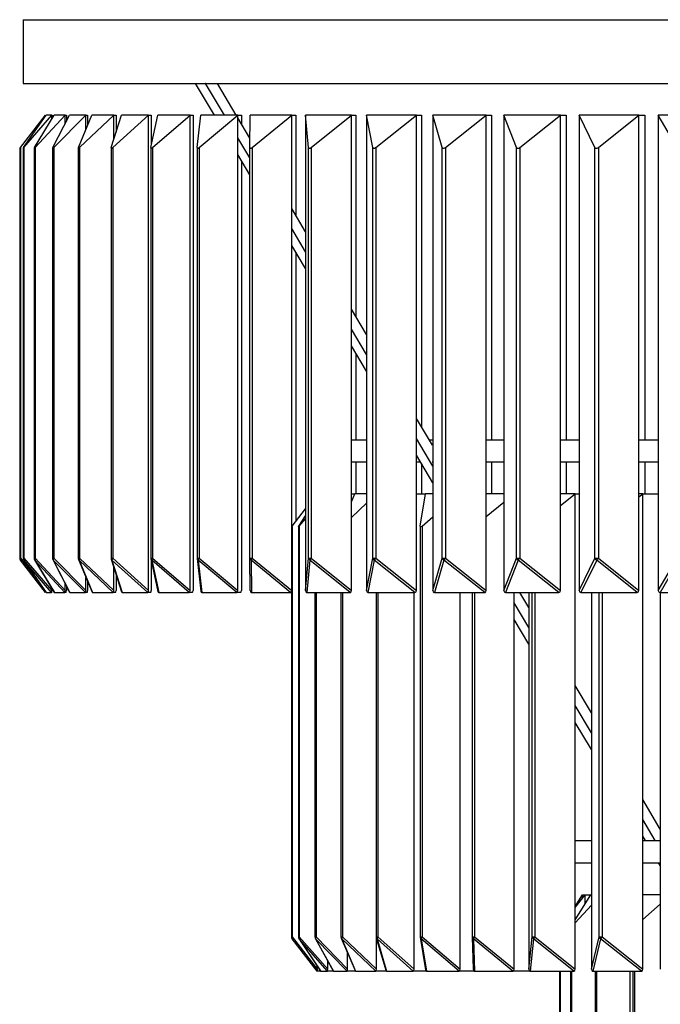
# Model space of a CAD drawing. Header units: millimetres. Extents: x 422 to 815, y 107 to 835.
# Tile 2 of 5: x 422 to 523, y 233 to 388. Entities that reach past the tile are written whole.
import ezdxf

# ---------------------------------------------------------------- set-up
doc = ezdxf.new("R2010")
doc.units = ezdxf.units.MM

msp = doc.modelspace()

# ---------------------------------------------------------------- linework, layer by layer
at = {"color": 7, "linetype": 'Continuous', "lineweight": 25}
for p, q in [((422.95, 387.53), (422.95, 377.53)), ((422.95, 387.53), (777.95, 387.53)), ((422.95, 377.53), (777.95, 377.53)), ((453.03, 372.53), (450.06, 377.53)), ((450.84, 377.53), (451.65, 377.49)), ((451.7, 377.53), (451.65, 377.49)), ((454.59, 372.53), (451.65, 377.49)), ((456.46, 372.53), (453.49, 377.53)), ((422.52, 367.46), (426.48, 372.53)), ((423.04, 367.46), (426.58, 372.53)), ((423.09, 367.46), (427.45, 372.53)), ((424.75, 367.46), (427.83, 372.53)), ((424.85, 367.46), (429.58, 372.53)), ((426.48, 372.39), (426.48, 372.53)), ((427.45, 372.53), (426.58, 372.53)), ((427.45, 371.91), (427.45, 372.53)), ((427.45, 372.53), (427.54, 372.53)), ((427.54, 372.53), (427.54, 372.05)), ((427.62, 367.46), (430.23, 372.53)), ((427.77, 367.46), (432.84, 372.53)), ((429.58, 372.53), (427.83, 372.53)), ((429.58, 371.26), (429.58, 372.53)), ((429.58, 372.53), (429.75, 372.53)), ((429.75, 372.53), (429.75, 371.6)), ((432.84, 372.53), (430.23, 372.53)), ((431.64, 367.46), (433.77, 372.53)), ((431.84, 367.46), (437.22, 372.53)), ((432.84, 370.31), (432.84, 372.53)), ((432.84, 372.53), (433.1, 372.53)), ((433.1, 372.53), (433.1, 370.93)), ((437.22, 372.53), (433.77, 372.53)), ((436.79, 367.46), (438.42, 372.53)), ((437.04, 367.46), (442.68, 372.53)), ((437.22, 372.53), (437.56, 372.53)), ((437.22, 368.79), (437.22, 372.53)), ((437.56, 372.53), (437.56, 369.86)), ((442.68, 372.53), (438.42, 372.53)), ((442.68, 372.53), (443.1, 372.53)), ((442.68, 297.84), (442.68, 372.53)), ((443.03, 367.46), (444.14, 372.53)), ((443.1, 372.53), (443.1, 367.82)), ((443.32, 367.46), (449.19, 372.53)), ((449.19, 372.53), (444.14, 372.53)), ((449.19, 372.53), (449.7, 372.53)), ((449.19, 297.84), (449.19, 372.53)), ((449.7, 372.53), (449.7, 297.84)), ((450.31, 367.46), (450.9, 372.53)), ((450.64, 367.46), (456.71, 372.53)), ((456.71, 372.53), (450.9, 372.53)), ((456.71, 372.53), (457.29, 372.53)), ((456.71, 297.84), (456.71, 372.53)), ((458.61, 368.91), (456.71, 372.1)), ((457.29, 372.53), (457.29, 371.13)), ((458.59, 367.46), (458.66, 372.53)), ((465.19, 372.53), (458.66, 372.53)), ((458.97, 367.46), (465.19, 372.53)), ((465.19, 372.53), (465.84, 372.53)), ((465.19, 297.84), (465.19, 372.53)), ((465.84, 372.53), (465.84, 356.75)), ((474.57, 372.53), (467.36, 372.53)), ((467.82, 367.46), (467.36, 372.53)), ((467.36, 372.53), (467.36, 297.84)), ((468.23, 367.46), (474.57, 372.53)), ((474.57, 372.53), (475.28, 372.53)), ((474.57, 297.84), (474.57, 372.53)), ((475.28, 372.53), (475.28, 340.86)), ((484.78, 372.53), (476.95, 372.53)), ((477.93, 367.46), (476.95, 372.53)), ((476.95, 372.53), (476.95, 297.84)), ((478.38, 367.46), (484.78, 372.53)), ((484.78, 297.84), (484.78, 372.53)), ((484.78, 372.53), (485.56, 372.53)), ((485.56, 372.53), (485.56, 323.56)), ((495.76, 372.53), (487.36, 372.53)), ((488.85, 367.46), (487.36, 372.53)), ((487.36, 372.53), (487.36, 297.84)), ((489.33, 367.46), (495.76, 372.53)), ((495.76, 372.53), (496.6, 372.53)), ((495.76, 297.84), (495.76, 372.53)), ((496.6, 372.53), (496.6, 321.53)), ((507.44, 372.53), (498.52, 372.53)), ((500.52, 367.46), (498.52, 372.53)), ((498.52, 372.53), (498.52, 297.84)), ((501.03, 367.46), (507.44, 372.53)), ((507.44, 372.53), (508.33, 372.53)), ((507.44, 297.84), (507.44, 372.53)), ((508.33, 372.53), (508.33, 321.53)), ((519.74, 372.53), (510.36, 372.53)), ((512.85, 367.46), (510.36, 372.53)), ((510.36, 372.53), (510.36, 297.84)), ((513.39, 367.46), (519.74, 372.53)), ((519.74, 372.53), (520.68, 372.53)), ((519.74, 297.84), (519.74, 372.53)), ((520.68, 372.53), (520.68, 321.53)), ((532.58, 372.53), (522.8, 372.53)), ((525.77, 367.46), (522.8, 372.53)), ((522.8, 372.53), (522.8, 297.84)), ((458.59, 365.8), (456.71, 368.96)), ((422.42, 367.33), (422.52, 367.46)), ((422.42, 367.33), (422.42, 302.91)), ((422.52, 367.46), (422.52, 302.91)), ((422.96, 367.33), (422.96, 302.91)), ((423.09, 367.46), (423.09, 302.91)), ((424.69, 367.34), (424.69, 302.91)), ((424.85, 367.46), (424.85, 302.91)), ((427.58, 367.35), (427.58, 302.91)), ((427.77, 367.46), (427.77, 302.91)), ((431.62, 367.36), (431.62, 302.91)), ((431.84, 367.46), (431.84, 302.91)), ((436.78, 367.38), (436.78, 302.91)), ((437.04, 367.46), (437.04, 302.91)), ((443.02, 367.4), (443.02, 302.91)), ((443.32, 367.46), (443.32, 302.91)), ((450.31, 367.43), (450.31, 302.91)), ((450.64, 367.46), (450.64, 302.91)), ((458.59, 302.91), (458.59, 367.46)), ((458.97, 367.46), (458.97, 302.91)), ((467.82, 302.91), (467.82, 367.46)), ((468.23, 367.46), (468.23, 302.91)), ((477.93, 302.91), (477.93, 367.46)), ((478.38, 367.46), (478.38, 302.91)), ((488.85, 302.91), (488.85, 367.46)), ((489.33, 367.46), (489.33, 302.91)), ((500.52, 302.91), (500.52, 367.46)), ((501.03, 367.46), (501.03, 302.91)), ((512.85, 302.91), (512.85, 367.46)), ((513.39, 367.46), (513.39, 302.91)), ((458.59, 363.17), (456.71, 366.33)), ((457.29, 365.36), (457.29, 297.84)), ((467.36, 354.18), (465.19, 357.84)), ((467.36, 351.04), (465.19, 354.7)), ((467.36, 348.42), (465.19, 352.07)), ((465.84, 350.98), (465.84, 308.74)), ((476.95, 338.05), (474.57, 342.06)), ((476.95, 334.91), (474.57, 338.92)), ((476.95, 332.28), (474.57, 336.29)), ((475.28, 335.09), (475.28, 321.53)), ((487.29, 320.65), (484.78, 324.87)), ((474.57, 321.53), (476.95, 321.53)), ((487.36, 317.39), (484.78, 321.73)), ((486.77, 321.53), (487.36, 321.53)), ((495.76, 321.53), (498.52, 321.53)), ((507.44, 321.53), (510.36, 321.53)), ((519.74, 321.53), (522.8, 321.53)), ((487.36, 314.77), (484.78, 319.11)), ((474.57, 318.03), (476.95, 318.03)), ((475.28, 318.03), (475.28, 313.03)), ((484.78, 318.03), (485.42, 318.03)), ((485.56, 317.8), (485.56, 313.03)), ((487.26, 318.03), (487.36, 318.03)), ((495.76, 318.03), (498.52, 318.03)), ((496.6, 318.03), (496.6, 313.03)), ((507.44, 318.03), (510.36, 318.03)), ((508.33, 318.03), (508.33, 313.03)), ((519.74, 318.03), (522.8, 318.03)), ((520.68, 318.03), (520.68, 313.03)), ((474.57, 311.75), (475.12, 313.03)), ((474.57, 313.03), (475.12, 313.03)), ((476.95, 313.03), (475.12, 313.03)), ((484.78, 313.03), (486.2, 313.03)), ((485.36, 307.96), (486.2, 313.03)), ((487.36, 313.03), (486.2, 313.03)), ((498.52, 313.03), (495.76, 313.03)), ((509.74, 313.03), (507.44, 313.03)), ((507.44, 311.2), (509.74, 313.03)), ((509.74, 238.34), (509.74, 313.03)), ((509.74, 313.03), (510.36, 313.03)), ((520.38, 313.03), (519.74, 313.03)), ((519.74, 312.53), (520.38, 313.03)), ((520.38, 238.34), (520.38, 313.03)), ((520.38, 313.03), (522.8, 313.03)), ((474.57, 309.31), (476.95, 311.57)), ((495.76, 309.46), (498.52, 311.72)), ((465.24, 307.96), (467.36, 310.69)), ((466.3, 307.96), (467.36, 309.55)), ((465.19, 307.91), (465.24, 307.96)), ((465.24, 307.96), (465.24, 243.41)), ((466.36, 307.96), (467.36, 309.1)), ((466.36, 307.96), (466.36, 243.41)), ((485.36, 307.92), (485.36, 243.41)), ((485.67, 307.96), (487.36, 309.39)), ((485.67, 307.96), (485.67, 243.41)), ((466.22, 307.83), (466.22, 243.41)), ((426.48, 297.53), (422.52, 302.6)), ((423.05, 302.62), (426.6, 297.53)), ((427.43, 297.53), (423.07, 302.6)), ((423.07, 302.6), (426.6, 297.53)), ((423.09, 302.91), (427.45, 297.84)), ((424.76, 302.65), (427.86, 297.54)), ((429.53, 297.53), (424.8, 302.6)), ((424.8, 302.6), (427.88, 297.53)), ((424.85, 302.91), (429.58, 297.84)), ((427.63, 302.68), (430.27, 297.56)), ((432.77, 297.53), (427.7, 302.6)), ((427.7, 302.6), (430.31, 297.53)), ((427.77, 302.91), (432.84, 297.84)), ((431.66, 302.71), (433.8, 297.59)), ((437.12, 297.53), (431.74, 302.6)), ((431.74, 302.6), (433.87, 297.53)), ((431.84, 302.91), (437.22, 297.84)), ((436.8, 302.75), (438.44, 297.63)), ((442.56, 297.53), (436.91, 302.6)), ((436.91, 302.6), (438.54, 297.53)), ((437.04, 302.91), (442.68, 297.84)), ((443.03, 302.8), (444.15, 297.69)), ((443.1, 302.47), (443.1, 297.84)), ((449.05, 297.53), (443.17, 302.6)), ((443.17, 302.6), (444.28, 297.53)), ((443.32, 302.91), (449.19, 297.84)), ((450.31, 302.85), (450.91, 297.75)), ((456.55, 297.53), (450.48, 302.6)), ((450.48, 302.6), (451.07, 297.53)), ((450.64, 302.91), (456.71, 297.84)), ((458.59, 302.91), (458.97, 302.91)), ((458.66, 297.84), (458.59, 302.91)), ((465, 297.53), (458.78, 302.6)), ((458.78, 302.6), (458.85, 297.53)), ((458.97, 302.91), (465.19, 297.84)), ((467.36, 297.84), (467.82, 302.91)), ((468.03, 302.6), (467.57, 297.53)), ((467.82, 302.91), (468.23, 302.91)), ((474.36, 297.53), (468.03, 302.6)), ((468.23, 302.91), (474.57, 297.84)), ((476.95, 297.84), (477.93, 302.91)), ((478.15, 302.6), (477.17, 297.53)), ((477.93, 302.91), (478.38, 302.91)), ((484.56, 297.53), (478.15, 302.6)), ((478.38, 302.91), (484.78, 297.84)), ((487.36, 297.84), (488.85, 302.91)), ((489.09, 302.6), (487.6, 297.53)), ((488.85, 302.91), (489.33, 302.91)), ((495.52, 297.53), (489.09, 302.6)), ((489.33, 302.91), (495.76, 297.84)), ((498.52, 297.84), (500.52, 302.91)), ((500.78, 302.6), (498.78, 297.53)), ((500.52, 302.91), (501.03, 302.91)), ((507.19, 297.53), (500.78, 302.6)), ((501.03, 302.91), (507.44, 297.84)), ((510.36, 297.84), (512.85, 302.91)), ((513.12, 302.6), (510.63, 297.53)), ((512.85, 302.91), (513.39, 302.91)), ((519.48, 297.53), (513.12, 302.6)), ((513.39, 302.91), (519.74, 297.84)), ((522.8, 297.84), (525.77, 302.91)), ((526.05, 302.6), (523.08, 297.53)), ((437.22, 297.84), (437.22, 301.45)), ((437.56, 300.38), (437.56, 297.84)), ((429.58, 297.84), (429.58, 298.91)), ((432.84, 297.84), (432.84, 299.89)), ((433.1, 299.27), (433.1, 297.84)), ((426.48, 297.7), (426.48, 297.53)), ((426.6, 297.53), (427.43, 297.53)), ((427.52, 297.53), (427.43, 297.53)), ((427.45, 297.84), (427.45, 298.22)), ((427.54, 298.08), (427.54, 297.84)), ((427.88, 297.53), (429.53, 297.53)), ((429.7, 297.53), (429.53, 297.53)), ((429.75, 298.57), (429.75, 297.84)), ((430.31, 297.53), (432.77, 297.53)), ((433.02, 297.53), (432.77, 297.53)), ((433.87, 297.53), (437.12, 297.53)), ((437.46, 297.53), (437.12, 297.53)), ((438.54, 297.53), (442.56, 297.53)), ((442.98, 297.53), (442.56, 297.53)), ((444.28, 297.53), (449.05, 297.53)), ((449.55, 297.53), (449.05, 297.53)), ((451.07, 297.53), (456.55, 297.53)), ((457.12, 297.53), (456.55, 297.53)), ((458.85, 297.53), (465, 297.53)), ((465.13, 297.53), (465, 297.53)), ((465.13, 297.6), (465.13, 243.41)), ((467.57, 297.53), (474.36, 297.53)), ((468.83, 297.53), (468.83, 243.41)), ((472.92, 297.53), (472.92, 243.41)), ((477.17, 297.53), (484.56, 297.53)), ((478.45, 297.53), (478.45, 243.41)), ((484.42, 238.34), (484.42, 297.53)), ((487.6, 297.53), (495.52, 297.53)), ((491.66, 238.34), (491.66, 297.53)), ((493.56, 297.53), (493.56, 243.41)), ((498.78, 297.53), (507.19, 297.53)), ((500.13, 238.34), (500.13, 297.53)), ((502.45, 295.15), (501.03, 297.53)), ((502.45, 297.53), (502.45, 238.34)), ((510.63, 297.53), (519.48, 297.53)), ((512.29, 297.53), (512.29, 238.34)), ((523.08, 297.53), (532.3, 297.53)), ((523.12, 297.53), (523.12, 238.34)), ((502.45, 292.01), (500.13, 295.91)), ((502.45, 289.38), (500.13, 293.28)), ((512.29, 278.59), (509.74, 282.88)), ((512.29, 275.45), (509.74, 279.74)), ((512.29, 272.83), (509.74, 277.11)), ((523.12, 260.35), (520.38, 264.98)), ((522.34, 258.53), (520.38, 261.84)), ((509.74, 258.53), (512.29, 258.53)), ((520.78, 258.53), (520.38, 259.21)), ((520.38, 258.53), (523.12, 258.53)), ((509.74, 255.03), (512.29, 255.03)), ((520.38, 255.03), (523.12, 255.03)), ((523.12, 254.59), (522.86, 255.03)), ((509.74, 248.01), (511.32, 250.03)), ((509.74, 246.07), (512.2, 250.03)), ((509.74, 248.17), (510.89, 250.03)), ((510.89, 249.48), (510.89, 250.03)), ((510.89, 250.03), (512.2, 250.03)), ((511.32, 248.62), (511.32, 250.03)), ((512.29, 250.03), (512.2, 250.03)), ((523.12, 250.03), (520.38, 250.03)), ((509.74, 245.6), (512.29, 248.36)), ((520.38, 246.12), (523.12, 248.52)), ((465.24, 243.41), (469.2, 238.34)), ((469.2, 238.03), (465.24, 243.1)), ((466.31, 243.13), (469.72, 238.04)), ((470.8, 238.03), (466.33, 243.1)), ((466.33, 243.1), (469.73, 238.03)), ((466.36, 243.41), (470.84, 238.34)), ((468.89, 243.17), (471.71, 238.05)), ((473.88, 238.03), (468.94, 243.1)), ((468.94, 243.1), (471.74, 238.03)), ((469.01, 243.41), (473.95, 238.34)), ((472.96, 243.21), (475.15, 238.09)), ((478.39, 238.03), (473.04, 243.1)), ((473.04, 243.1), (475.21, 238.03)), ((473.14, 243.41), (478.49, 238.34)), ((478.47, 243.26), (480, 238.14)), ((478.49, 238.34), (478.49, 243.19)), ((484.29, 238.03), (478.59, 243.1)), ((478.59, 243.1), (480.1, 238.03)), ((478.72, 243.41), (484.42, 238.34)), ((485.36, 243.33), (486.21, 238.22)), ((491.5, 238.03), (485.52, 243.1)), ((485.52, 243.1), (486.36, 238.03)), ((485.67, 243.41), (491.66, 238.34)), ((493.56, 243.41), (493.56, 243.41)), ((493.56, 243.41), (493.56, 243.39)), ((493.56, 243.39), (493.72, 238.32)), ((499.95, 238.03), (493.75, 243.1)), ((493.75, 243.1), (493.9, 238.03)), ((493.93, 243.41), (500.13, 238.34)), ((502.45, 238.34), (502.98, 243.41)), ((503.18, 243.1), (502.66, 238.03)), ((502.98, 243.41), (503.39, 243.41)), ((509.53, 238.03), (503.18, 243.1)), ((503.39, 243.41), (509.74, 238.34)), ((512.29, 238.34), (513.49, 243.41)), ((513.72, 243.1), (512.52, 238.03)), ((513.49, 243.41), (513.96, 243.41)), ((520.15, 238.03), (513.72, 243.1)), ((513.96, 243.41), (520.38, 238.34)), ((473.95, 238.34), (473.95, 240.9)), ((468.31, 239.17), (469.07, 238.04)), ((469.2, 238.34), (469.2, 238.82)), ((469.2, 238.34), (469.2, 238.03)), ((470.84, 238.34), (470.84, 239.64)), ((469.73, 238.03), (469.07, 238.03)), ((469.73, 238.03), (470.8, 238.03)), ((471.74, 238.03), (470.8, 238.03)), ((471.74, 238.03), (473.88, 238.03)), ((475.21, 238.03), (473.88, 238.03)), ((475.21, 238.03), (478.39, 238.03)), ((480.1, 238.03), (478.39, 238.03)), ((480.1, 238.03), (484.29, 238.03)), ((486.36, 238.03), (484.29, 238.03)), ((486.36, 238.03), (491.5, 238.03)), ((493.9, 238.03), (491.5, 238.03)), ((493.9, 238.03), (499.95, 238.03)), ((502.66, 238.03), (499.95, 238.03)), ((502.66, 238.03), (509.53, 238.03)), ((507.26, 238.03), (507.26, 180.41)), ((508.99, 238.03), (508.99, 180.41)), ((512.52, 238.03), (520.15, 238.03)), ((512.86, 238.03), (512.86, 180.41)), ((518.38, 175.34), (518.38, 238.03)), ((518.78, 238.03), (518.78, 180.41))]:
    msp.add_line(p, q, dxfattribs=at)
at = {"color": 8, "linetype": 'Continuous', "lineweight": 25}
for p, q in [((422.42, 302.91), (422.52, 302.91)), ((422.52, 302.91), (425.6, 298.96)), ((422.96, 302.91), (423.09, 302.91)), ((423.05, 302.62), (423.07, 302.6)), ((424.69, 302.91), (424.85, 302.91)), ((427.58, 302.91), (427.77, 302.91)), ((431.62, 302.91), (431.84, 302.91)), ((436.78, 302.91), (437.04, 302.91)), ((443.02, 302.91), (443.32, 302.91)), ((450.31, 302.91), (450.64, 302.91)), ((469.01, 297.53), (469.01, 243.41)), ((473.14, 297.53), (473.14, 243.41)), ((478.72, 297.53), (478.72, 243.41)), ((493.93, 297.53), (493.93, 243.41)), ((502.98, 243.41), (502.98, 297.53)), ((503.39, 297.53), (503.39, 243.41)), ((513.49, 243.41), (513.49, 297.53)), ((513.96, 297.53), (513.96, 243.41)), ((465.13, 243.41), (465.24, 243.41)), ((466.22, 243.41), (466.36, 243.41)), ((468.83, 243.41), (469.01, 243.41)), ((472.92, 243.41), (473.14, 243.41)), ((478.45, 243.41), (478.72, 243.41)), ((485.36, 243.41), (485.67, 243.41)), ((493.56, 243.41), (493.93, 243.41)), ((507.36, 238.03), (507.36, 180.41)), ((509.15, 238.03), (509.15, 180.41)), ((513.08, 238.03), (513.08, 180.41)), ((519.06, 238.03), (519.06, 180.41))]:
    msp.add_line(p, q, dxfattribs=at)
at = {"color": 8, "linetype": 'Continuous', "lineweight": 25, "flags": 128}
for points in [[(424.76, 302.65), (424.77, 302.63), (424.8, 302.6)], [(466.31, 243.13), (466.31, 243.13), (466.33, 243.1)]]:
    msp.add_lwpolyline(points, dxfattribs=at)
at = {"color": 7, "linetype": 'Continuous', "lineweight": 25}
for centre, radius, start, end in [((422.92, 302.91), 0.5, 180, 218), ((422.77, 302.75), 0.292, 148.1812, 211.8188), ((423.46, 302.91), 0.5, 180, 214.8833), ((423.35, 302.73), 0.311, 145.5752, 205.1051), ((425.19, 302.91), 0.5, 180, 211.3175), ((425.12, 302.7), 0.342, 143.6027, 197.9402), ((428.08, 302.91), 0.5, 180, 207.277), ((428.08, 302.67), 0.387, 142.2304, 190.5224), ((432.12, 302.91), 0.5, 180, 202.7533), ((432.2, 302.62), 0.454, 141.3754, 183.0694), ((437.28, 302.91), 0.5, 180, 197.7645), ((437.47, 302.56), 0.553, 140.9255, 175.7908), ((443.52, 302.91), 0.5, 180, 192.3653), ((443.86, 302.46), 0.701, 140.7644, 168.863), ((450.81, 302.91), 0.5, 180, 186.6517), ((451.37, 302.32), 0.933, 140.7918, 162.4132), ((458.96, 302.92), 0.366, 181.84, 240.71), ((460, 302.07), 1.33, 140.9345, 156.5155), ((468.21, 302.95), 0.397, 185.9751, 241.6802), ((469.88, 301.58), 2.12, 141.1479, 151.1968), ((478.35, 302.98), 0.431, 189.8426, 242.2973), ((481.76, 300.2), 4.33, 141.411, 146.4491), ((489.31, 303.02), 0.469, 193.4194, 242.6194), ((523.09, 276.27), 43, 141.7203, 142.2409), ((501.01, 303.05), 0.512, 196.696, 242.6928), ((495.94, 306.87), 6.45, 318.5285, 322.0827), ((513.38, 303.1), 0.559, 199.6732, 242.5522), ((510.82, 304.87), 3.23, 315.2632, 322.5115), ((465.63, 243.41), 0.5, 180, 218), ((465.48, 243.25), 0.292, 148.1812, 211.8188), ((466.72, 243.41), 0.5, 180, 213.8445), ((466.62, 243.22), 0.319, 144.9067, 202.9585), ((469.33, 243.41), 0.5, 180, 208.9096), ((469.3, 243.18), 0.367, 142.6984, 193.4304), ((473.42, 243.41), 0.5, 180, 203.1551), ((473.49, 243.13), 0.447, 141.4304, 183.697), ((478.95, 243.41), 0.5, 180, 196.6074), ((479.17, 243.04), 0.58, 140.8691, 174.2289), ((485.86, 243.41), 0.5, 180, 189.3947), ((486.3, 242.9), 0.809, 140.7607, 165.4086), ((494.9, 242.62), 1.24, 140.9045, 157.4746), ((503.37, 243.45), 0.401, 186.5159, 241.7831), ((505.17, 241.97), 2.28, 141.1809, 150.5201), ((513.93, 243.5), 0.447, 191.4555, 242.4726), ((519.74, 238.81), 7.39, 141.5414, 144.5305)]:
    msp.add_arc(centre, radius, start, end, dxfattribs=at)
at = {"color": 8, "linetype": 'Continuous', "lineweight": 25}
for centre, radius, start, end in [((427.87, 302.8), 0.265, 207.3906, 229.2103), ((431.92, 302.83), 0.288, 203.0272, 232.0147), ((437.09, 302.85), 0.312, 198.3682, 234.4387), ((443.35, 302.88), 0.332, 193.328, 236.7141), ((450.66, 302.9), 0.354, 188.4175, 238.5064), ((469.11, 243.29), 0.255, 208.9665, 228.0318), ((473.22, 243.32), 0.286, 203.4043, 231.7979), ((478.77, 243.36), 0.317, 197.3234, 234.9141), ((485.7, 243.39), 0.343, 190.7415, 237.6939), ((493.93, 243.42), 0.364, 183.8007, 240.41)]:
    msp.add_arc(centre, radius, start, end, dxfattribs=at)
at = {"color": 7, "linetype": 'Continuous', "lineweight": 25}
for centre, major_axis, ratio, start_param, end_param in [((423.46, 367.97), (0.499, 0.64), 0.039606, 2.509276, 3.835727), ((425.19, 367.97), (0.497, 0.639), 0.079321, 2.54006, 3.86651), ((428.08, 367.97), (0.494, 0.637), 0.119253, 2.570587, 3.897037), ((432.12, 367.97), (0.49, 0.635), 0.159513, 2.600712, 3.927162), ((437.28, 367.97), (0.484, 0.633), 0.20021, 2.630271, 3.956721), ((443.52, 367.97), (0.476, 0.63), 0.241452, 2.659064, 3.985514), ((450.81, 367.97), (0.467, 0.626), 0.283349, 2.686847, 4.013298), ((459.09, 367.97), (0.457, 0.622), 0.326003, 2.71331, 4.03976), ((468.32, 367.97), (0.445, 0.619), 0.369507, 2.738043, 4.064494), ((478.42, 367.97), (0.43, 0.615), 0.413937, 2.760495, 4.086945), ((489.34, 367.97), (0.414, 0.611), 0.459331, 2.779898, 4.106348), ((501, 367.97), (0.394, 0.608), 0.505666, 2.795157, 4.121608), ((513.31, 367.97), (0.371, 0.606), 0.552799, 2.804663, 4.131114), ((466.72, 308.47), (0.499, 0.639), 0.051706, 2.518687, 3.845137), ((485.86, 308.47), (0.472, 0.628), 0.263378, 2.673806, 4.000256), ((427.39, 298.34), (-0.041, 0.812), 0.063726, 3.138354, 4.039182), ((427.96, 298.34), (0.083, 0.812), 0.126052, 2.976864, 3.154517), ((429.45, 298.34), (-0.083, 0.812), 0.126052, 3.128668, 4.029497), ((429.62, 298.34), (-0.083, 0.812), 0.126052, 3.128668, 4.029497), ((430.43, 298.34), (0.127, 0.812), 0.185615, 2.892725, 3.17054), ((432.64, 298.34), (-0.127, 0.812), 0.185615, 3.112645, 4.013473), ((432.9, 298.34), (-0.127, 0.812), 0.185615, 3.112645, 4.013473), ((434.03, 298.34), (0.172, 0.811), 0.24115, 2.806694, 3.192659), ((436.96, 298.34), (-0.172, 0.811), 0.24115, 3.090526, 3.991354), ((437.3, 298.34), (-0.172, 0.811), 0.24115, 3.090526, 3.991354), ((438.74, 298.34), (0.219, 0.81), 0.291545, 2.718544, 3.220423), ((442.36, 298.34), (-0.219, 0.81), 0.291545, 3.062763, 3.963591), ((442.78, 298.34), (-0.219, 0.81), 0.291545, 3.062763, 3.963591), ((444.52, 298.34), (0.269, 0.807), 0.335924, 2.628398, 3.253089), ((448.81, 298.34), (-0.269, 0.807), 0.335924, 3.030097, 3.930925), ((449.31, 298.34), (-0.269, 0.807), 0.335924, 3.030097, 3.930925), ((451.34, 298.34), (0.32, 0.803), 0.373729, 2.536768, 3.28958), ((456.27, 298.34), (-0.32, 0.803), 0.373729, 2.993605, 3.894433), ((456.85, 298.34), (-0.32, 0.803), 0.373729, 2.993605, 3.894433), ((459.15, 298.34), (0.373, 0.798), 0.404781, 2.42768, 3.328508), ((464.7, 298.34), (-0.373, 0.798), 0.404781, 2.954677, 3.855505), ((467.91, 298.34), (0.425, 0.791), 0.429299, 2.467459, 3.368287), ((474.02, 298.34), (-0.425, 0.791), 0.429299, 2.914898, 3.815726), ((477.54, 298.34), (0.476, 0.784), 0.447854, 2.506493, 3.407321), ((484.19, 298.34), (-0.476, 0.784), 0.447854, 2.875864, 3.776693), ((487.99, 298.34), (0.525, 0.775), 0.461268, 2.543366, 3.444194), ((495.13, 298.34), (-0.525, 0.775), 0.461268, 2.838991, 3.739819), ((499.2, 298.34), (0.569, 0.767), 0.470491, 2.576983, 3.477812), ((506.77, 298.34), (-0.569, 0.767), 0.470491, 2.805374, 3.706202), ((511.07, 298.34), (0.61, 0.758), 0.476479, 2.606614, 3.507442), ((519.04, 298.34), (-0.61, 0.758), 0.476479, 2.775743, 3.676572), ((523.54, 298.34), (0.645, 0.751), 0.480103, 2.631857, 3.532685), ((470.75, 238.84), (-0.054, 0.812), 0.082953, 3.136079, 4.036908), ((473.78, 238.84), (-0.11, 0.812), 0.162808, 3.119634, 4.020462), ((478.24, 238.84), (-0.168, 0.811), 0.236629, 3.092627, 3.993456), ((484.08, 238.84), (-0.23, 0.809), 0.301865, 3.055954, 3.956782), ((491.25, 238.84), (-0.296, 0.805), 0.356628, 3.011318, 3.912146), ((494.2, 238.84), (0.364, 0.799), 0.399989, 2.420977, 3.321806), ((499.65, 238.84), (-0.364, 0.799), 0.399989, 2.96138, 3.862208), ((503, 238.84), (0.432, 0.79), 0.432149, 2.47283, 3.373658), ((509.19, 238.84), (-0.432, 0.79), 0.432149, 2.909528, 3.810356), ((512.9, 238.84), (0.498, 0.78), 0.454344, 2.523081, 3.42391), ((519.77, 238.84), (-0.498, 0.78), 0.454344, 2.859276, 3.760104), ((469.13, 238.84), (0.054, 0.812), 0.082953, 2.437068, 3.147106), ((471.85, 238.84), (0.11, 0.812), 0.162808, 2.925728, 3.163552), ((475.37, 238.84), (0.168, 0.811), 0.236629, 2.814066, 3.190558), ((480.31, 238.84), (0.23, 0.809), 0.301865, 2.698841, 3.227231), ((486.61, 238.84), (0.296, 0.805), 0.356628, 2.58039, 3.271867)]:
    msp.add_ellipse(centre, major_axis=major_axis, ratio=ratio, start_param=start_param, end_param=end_param, dxfattribs=at)

doc.saveas('drawing.dxf')
